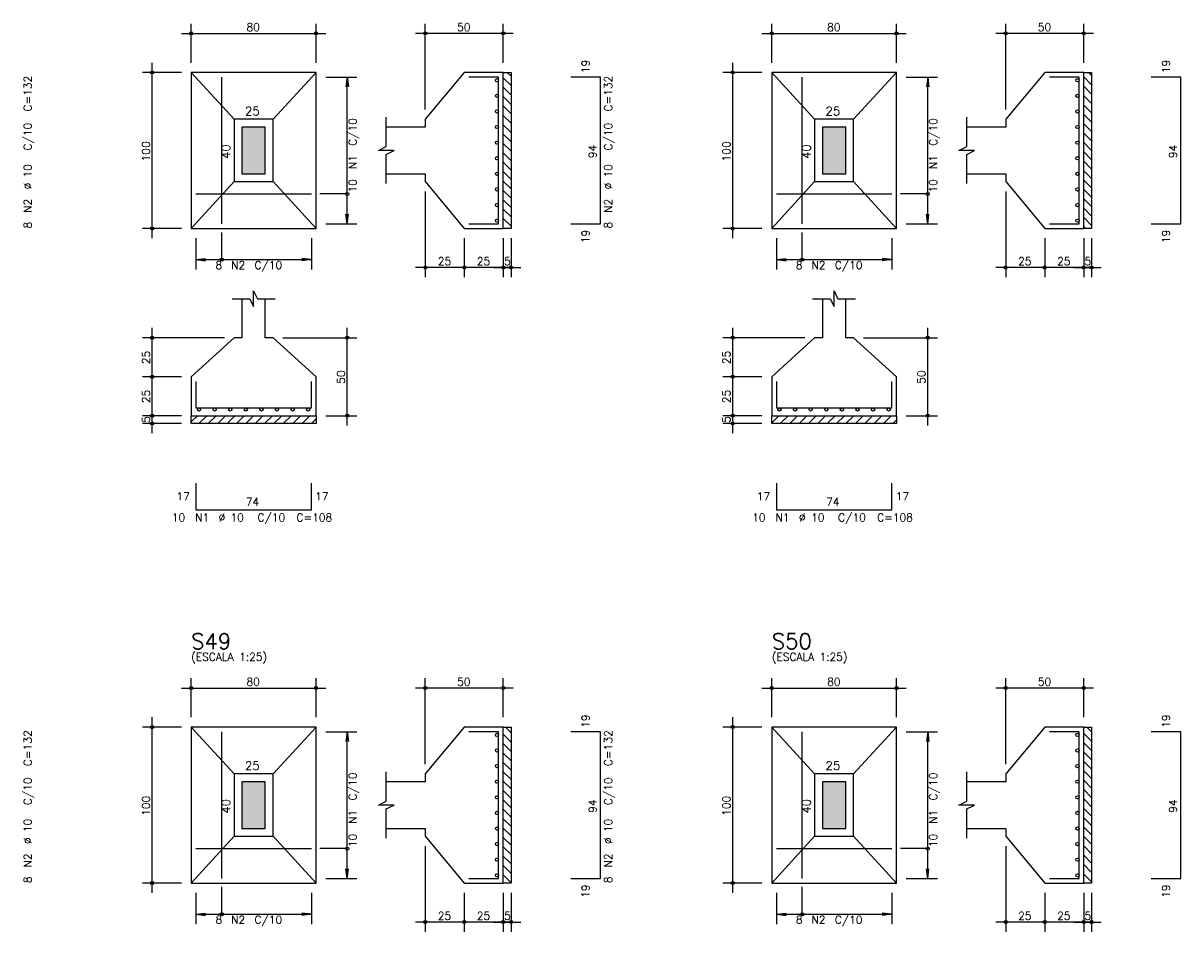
# Model space of a CAD drawing. Extents: x 0 to 119, y 0 to 84.
# Tile 7 of 16: x 30 to 59, y 41 to 65. Entities that reach past the tile are written whole.
import ezdxf

# ---------------------------------------------------------------- set-up
doc = ezdxf.new("R2010")
doc.units = 0
doc.header["$MEASUREMENT"] = 0
for name, color, linetype in [('1', 1, 'CONTINUOUS'), ('2', 2, 'CONTINUOUS'), ('3', 3, 'CONTINUOUS'), ('6', 6, 'CONTINUOUS'), ('7', 7, 'CONTINUOUS'), ('9', 9, 'CONTINUOUS')]:
    doc.layers.add(name, color=color, linetype=linetype)
doc.styles.get("Standard").update_dxf_attribs({"font": 'ROMANS.SHX'})

msp = doc.modelspace()

# ---------------------------------------------------------------- linework, layer by layer
at = {"layer": '1', "linetype": 'Continuous'}
for p, q in [((42.02427, 63.278072), (42.22427, 63.078072)), ((42.125958, 63.4168), (42.22427, 63.318488)), ((56.9064, 63.301753), (57.1064, 63.101753)), ((57.031769, 63.4168), (57.1064, 63.342169)), ((42.02427, 63.037656), (42.22427, 62.837656)), ((56.9064, 63.061336), (57.1064, 62.861336)), ((42.02427, 62.797239), (42.22427, 62.597239)), ((56.9064, 62.82092), (57.1064, 62.62092)), ((42.02427, 62.556823), (42.22427, 62.356823)), ((56.9064, 62.580504), (57.1064, 62.380504)), ((56.9064, 62.340088), (57.1064, 62.140088)), ((42.02427, 62.316407), (42.22427, 62.116407)), ((42.02427, 62.07599), (42.22427, 61.87599)), ((56.9064, 62.099671), (57.1064, 61.899671)), ((42.02427, 61.835574), (42.22427, 61.635574)), ((56.9064, 61.859255), (57.1064, 61.659255)), ((42.02427, 61.595158), (42.22427, 61.395158)), ((56.9064, 61.618839), (57.1064, 61.418839)), ((42.02427, 61.354741), (42.22427, 61.154741)), ((56.9064, 61.378422), (57.1064, 61.178422)), ((42.02427, 61.114325), (42.22427, 60.914325)), ((42.02427, 60.873909), (42.22427, 60.673909)), ((56.9064, 61.138006), (57.1064, 60.938006)), ((56.9064, 60.89759), (57.1064, 60.69759)), ((42.02427, 60.633492), (42.22427, 60.433492)), ((56.9064, 60.657173), (57.1064, 60.457173)), ((42.02427, 60.393076), (42.22427, 60.193076)), ((56.9064, 60.416757), (57.1064, 60.216757)), ((42.02427, 60.15266), (42.22427, 59.95266)), ((56.9064, 60.176341), (57.1064, 59.976341)), ((42.02427, 59.912244), (42.22427, 59.712244)), ((42.02427, 59.671827), (42.22427, 59.471827)), ((56.9064, 59.935925), (57.1064, 59.735925)), ((56.9064, 59.695508), (57.1064, 59.495508)), ((42.02427, 59.431411), (42.038881, 59.4168)), ((56.9064, 59.455092), (56.944692, 59.4168)), ((34.02427, 54.459656), (34.181414, 54.6168)), ((34.22183, 54.4168), (34.42183, 54.6168)), ((34.462247, 54.4168), (34.662247, 54.6168)), ((34.702663, 54.4168), (34.902663, 54.6168)), ((34.943079, 54.4168), (35.143079, 54.6168)), ((35.183496, 54.4168), (35.383496, 54.6168)), ((35.423912, 54.4168), (35.623912, 54.6168)), ((35.664328, 54.4168), (35.864328, 54.6168)), ((35.904744, 54.4168), (36.104744, 54.6168)), ((36.145161, 54.4168), (36.345161, 54.6168)), ((36.385577, 54.4168), (36.585577, 54.6168)), ((36.625993, 54.4168), (36.825993, 54.6168)), ((36.86641, 54.4168), (37.06641, 54.6168)), ((48.9064, 54.435975), (49.087225, 54.6168)), ((49.127641, 54.4168), (49.327641, 54.6168)), ((49.368058, 54.4168), (49.568058, 54.6168)), ((49.608474, 54.4168), (49.808474, 54.6168)), ((49.84889, 54.4168), (50.04889, 54.6168)), ((50.089306, 54.4168), (50.289306, 54.6168)), ((50.329723, 54.4168), (50.529723, 54.6168)), ((50.570139, 54.4168), (50.770139, 54.6168)), ((50.810555, 54.4168), (51.010555, 54.6168)), ((51.050972, 54.4168), (51.250972, 54.6168)), ((51.291388, 54.4168), (51.491388, 54.6168)), ((51.531804, 54.4168), (51.731804, 54.6168)), ((51.772221, 54.4168), (51.972221, 54.6168)), ((37.106826, 54.4168), (37.22427, 54.534244)), ((52.012637, 54.4168), (52.1064, 54.510563)), ((42.080017, 46.6336), (42.22427, 46.489347)), ((56.985828, 46.6336), (57.1064, 46.513028)), ((42.02427, 46.44893), (42.22427, 46.24893)), ((56.9064, 46.472611), (57.1064, 46.272611)), ((42.02427, 46.208514), (42.22427, 46.008514)), ((56.9064, 46.232195), (57.1064, 46.032195)), ((42.02427, 45.968098), (42.22427, 45.768098)), ((42.02427, 45.727682), (42.22427, 45.527682)), ((56.9064, 45.991779), (57.1064, 45.791779)), ((56.9064, 45.751362), (57.1064, 45.551362)), ((42.02427, 45.487265), (42.22427, 45.287265)), ((56.9064, 45.510946), (57.1064, 45.310946)), ((42.02427, 45.246849), (42.22427, 45.046849)), ((56.9064, 45.27053), (57.1064, 45.07053)), ((42.02427, 45.006433), (42.22427, 44.806433)), ((56.9064, 45.030114), (57.1064, 44.830114)), ((42.02427, 44.766016), (42.22427, 44.566016)), ((42.02427, 44.5256), (42.22427, 44.3256)), ((56.9064, 44.789697), (57.1064, 44.589697)), ((56.9064, 44.549281), (57.1064, 44.349281)), ((42.02427, 44.285184), (42.22427, 44.085184)), ((56.9064, 44.308865), (57.1064, 44.108865)), ((42.02427, 44.044767), (42.22427, 43.844767)), ((56.9064, 44.068448), (57.1064, 43.868448)), ((42.02427, 43.804351), (42.22427, 43.604351)), ((56.9064, 43.828032), (57.1064, 43.628032)), ((42.02427, 43.563935), (42.22427, 43.363935)), ((56.9064, 43.587616), (57.1064, 43.387616)), ((56.9064, 43.347199), (57.1064, 43.147199)), ((42.02427, 43.323518), (42.22427, 43.123518)), ((42.02427, 43.083102), (42.22427, 42.883102)), ((56.9064, 43.106783), (57.1064, 42.906783)), ((42.02427, 42.842686), (42.22427, 42.642686)), ((56.9064, 42.866367), (57.1064, 42.666367))]:
    msp.add_line(p, q, dxfattribs=at)
for points in [[(42.02427, 59.4168), (42.02427, 63.4168), (42.22427, 63.4168), (42.22427, 59.4168), (42.02427, 59.4168)], [(56.9064, 59.4168), (56.9064, 63.4168), (57.1064, 63.4168), (57.1064, 59.4168), (56.9064, 59.4168)], [(34.02427, 54.6168), (37.22427, 54.6168), (37.22427, 54.4168), (34.02427, 54.4168), (34.02427, 54.6168)], [(48.9064, 54.6168), (52.1064, 54.6168), (52.1064, 54.4168), (48.9064, 54.4168), (48.9064, 54.6168)], [(42.02427, 42.6336), (42.02427, 46.6336), (42.22427, 46.6336), (42.22427, 42.6336), (42.02427, 42.6336)], [(56.9064, 42.6336), (56.9064, 46.6336), (57.1064, 46.6336), (57.1064, 42.6336), (56.9064, 42.6336)]]:
    msp.add_lwpolyline(points, dxfattribs=at)
at = {"layer": '2', "linetype": 'Continuous'}
for p, q in [((33.77427, 64.4168), (37.47427, 64.4168)), ((34.02427, 63.6668), (34.02427, 64.6668)), ((37.22427, 63.6668), (37.22427, 64.6668)), ((42.27427, 64.4168), (39.77427, 64.4168)), ((40.02427, 62.4668), (40.02427, 64.6668)), ((42.02427, 63.6668), (42.02427, 64.6668)), ((48.6564, 64.4168), (52.3564, 64.4168)), ((48.9064, 63.6668), (48.9064, 64.6668)), ((52.1064, 63.6668), (52.1064, 64.6668)), ((57.1564, 64.4168), (54.6564, 64.4168)), ((54.9064, 62.4668), (54.9064, 64.6668)), ((56.9064, 63.6668), (56.9064, 64.6668)), ((33.02427, 59.1668), (33.02427, 63.6668)), ((47.9064, 59.1668), (47.9064, 63.6668)), ((33.77427, 63.4168), (32.77427, 63.4168)), ((34.02427, 63.4168), (34.02427, 63.4168)), ((34.02427, 63.4168), (34.02427, 63.4168)), ((37.22427, 63.4168), (37.22427, 63.4168)), ((37.22427, 63.2968), (37.22427, 63.2968)), ((37.47427, 63.2968), (38.27427, 63.2968)), ((38.02427, 63.2968), (37.991638, 63.048939)), ((38.02427, 59.5368), (38.02427, 63.2968)), ((38.02427, 63.2968), (38.056902, 63.048939)), ((42.02427, 63.4168), (42.02427, 63.4168)), ((48.6564, 63.4168), (47.6564, 63.4168)), ((48.9064, 63.4168), (48.9064, 63.4168)), ((48.9064, 63.4168), (48.9064, 63.4168)), ((52.1064, 63.4168), (52.1064, 63.4168)), ((52.1064, 63.2968), (52.1064, 63.2968)), ((52.3564, 63.2968), (53.1564, 63.2968)), ((52.9064, 63.2968), (52.873768, 63.048939)), ((52.9064, 59.5368), (52.9064, 63.2968)), ((52.9064, 63.2968), (52.939032, 63.048939)), ((56.9064, 63.4168), (56.9064, 63.4168)), ((40.02427, 62.2168), (40.02427, 62.2168)), ((54.9064, 62.2168), (54.9064, 62.2168)), ((40.02427, 60.6168), (40.02427, 60.6168)), ((54.9064, 60.6168), (54.9064, 60.6168)), ((40.02427, 60.3668), (40.02427, 58.1668)), ((54.9064, 60.3668), (54.9064, 58.1668)), ((38.02427, 59.5368), (37.991638, 59.784661)), ((38.02427, 59.5368), (38.056902, 59.784661)), ((52.9064, 59.5368), (52.873768, 59.784661)), ((52.9064, 59.5368), (52.939032, 59.784661)), ((33.77427, 59.4168), (32.77427, 59.4168)), ((34.02427, 59.4168), (34.02427, 59.4168)), ((34.14427, 59.4168), (34.14427, 59.4168)), ((37.10427, 59.4168), (37.10427, 59.4168)), ((37.22427, 59.5368), (37.22427, 59.5368)), ((37.47427, 59.5368), (38.27427, 59.5368)), ((41.02427, 59.4168), (41.02427, 59.4168)), ((41.02427, 59.4168), (41.02427, 59.4168)), ((42.02427, 59.4168), (42.02427, 59.4168)), ((42.02427, 59.4168), (42.02427, 59.4168)), ((42.22427, 59.4168), (42.22427, 59.4168)), ((48.6564, 59.4168), (47.6564, 59.4168)), ((48.9064, 59.4168), (48.9064, 59.4168)), ((49.0264, 59.4168), (49.0264, 59.4168)), ((51.9864, 59.4168), (51.9864, 59.4168)), ((52.1064, 59.5368), (52.1064, 59.5368)), ((52.3564, 59.5368), (53.1564, 59.5368)), ((55.9064, 59.4168), (55.9064, 59.4168)), ((55.9064, 59.4168), (55.9064, 59.4168)), ((56.9064, 59.4168), (56.9064, 59.4168)), ((56.9064, 59.4168), (56.9064, 59.4168)), ((57.1064, 59.4168), (57.1064, 59.4168)), ((34.14427, 59.1668), (34.14427, 58.3668)), ((37.10427, 59.1668), (37.10427, 58.3668)), ((41.02427, 59.1668), (41.02427, 58.1668)), ((41.02427, 59.1668), (41.02427, 58.1668)), ((42.02427, 59.1668), (42.02427, 58.1668)), ((42.02427, 59.1668), (42.02427, 58.1668)), ((42.22427, 59.1668), (42.22427, 58.1668)), ((49.0264, 59.1668), (49.0264, 58.3668)), ((51.9864, 59.1668), (51.9864, 58.3668)), ((55.9064, 59.1668), (55.9064, 58.1668)), ((55.9064, 59.1668), (55.9064, 58.1668)), ((56.9064, 59.1668), (56.9064, 58.1668)), ((56.9064, 59.1668), (56.9064, 58.1668)), ((57.1064, 59.1668), (57.1064, 58.1668)), ((34.14427, 58.6168), (34.392131, 58.649432)), ((34.14427, 58.6168), (37.10427, 58.6168)), ((34.14427, 58.6168), (34.392131, 58.584168)), ((37.10427, 58.6168), (36.856409, 58.649432)), ((37.10427, 58.6168), (36.856409, 58.584168)), ((49.0264, 58.6168), (49.274261, 58.649432)), ((49.0264, 58.6168), (51.9864, 58.6168)), ((49.0264, 58.6168), (49.274261, 58.584168)), ((51.9864, 58.6168), (51.738539, 58.649432)), ((51.9864, 58.6168), (51.738539, 58.584168)), ((41.27427, 58.4168), (39.77427, 58.4168)), ((42.27427, 58.4168), (40.77427, 58.4168)), ((41.77427, 58.4168), (42.47427, 58.4168)), ((56.1564, 58.4168), (54.6564, 58.4168)), ((57.1564, 58.4168), (55.6564, 58.4168)), ((56.6564, 58.4168), (57.3564, 58.4168)), ((33.02427, 55.3668), (33.02427, 56.8668)), ((38.02427, 54.3668), (38.02427, 56.8668)), ((47.9064, 55.3668), (47.9064, 56.8668)), ((52.9064, 54.3668), (52.9064, 56.8668)), ((34.87427, 56.6168), (32.77427, 56.6168)), ((35.12427, 56.6168), (35.12427, 56.6168)), ((36.12427, 56.6168), (36.12427, 56.6168)), ((36.37427, 56.6168), (38.27427, 56.6168)), ((49.7564, 56.6168), (47.6564, 56.6168)), ((50.0064, 56.6168), (50.0064, 56.6168)), ((51.0064, 56.6168), (51.0064, 56.6168)), ((51.2564, 56.6168), (53.1564, 56.6168)), ((33.02427, 54.3668), (33.02427, 55.8668)), ((47.9064, 54.3668), (47.9064, 55.8668)), ((33.77427, 55.6168), (32.77427, 55.6168)), ((33.77427, 55.6168), (32.77427, 55.6168)), ((34.02427, 55.6168), (34.02427, 55.6168)), ((34.02427, 55.6168), (34.02427, 55.6168)), ((48.6564, 55.6168), (47.6564, 55.6168)), ((48.6564, 55.6168), (47.6564, 55.6168)), ((48.9064, 55.6168), (48.9064, 55.6168)), ((48.9064, 55.6168), (48.9064, 55.6168)), ((33.77427, 54.6168), (32.77427, 54.6168)), ((33.77427, 54.6168), (32.77427, 54.6168)), ((33.02427, 54.1668), (33.02427, 54.8668)), ((34.02427, 54.6168), (34.02427, 54.6168)), ((34.02427, 54.6168), (34.02427, 54.6168)), ((37.22427, 54.6168), (37.22427, 54.6168)), ((37.47427, 54.6168), (38.27427, 54.6168)), ((48.6564, 54.6168), (47.6564, 54.6168)), ((48.6564, 54.6168), (47.6564, 54.6168)), ((47.9064, 54.1668), (47.9064, 54.8668)), ((48.9064, 54.6168), (48.9064, 54.6168)), ((48.9064, 54.6168), (48.9064, 54.6168)), ((52.1064, 54.6168), (52.1064, 54.6168)), ((52.3564, 54.6168), (53.1564, 54.6168)), ((33.77427, 54.4168), (32.77427, 54.4168)), ((34.02427, 54.4168), (34.02427, 54.4168)), ((48.6564, 54.4168), (47.6564, 54.4168)), ((48.9064, 54.4168), (48.9064, 54.4168)), ((34.02427, 46.8836), (34.02427, 47.8836)), ((37.22427, 46.8836), (37.22427, 47.8836)), ((40.02427, 45.6836), (40.02427, 47.8836)), ((42.02427, 46.8836), (42.02427, 47.8836)), ((48.9064, 46.8836), (48.9064, 47.8836)), ((52.1064, 46.8836), (52.1064, 47.8836)), ((54.9064, 45.6836), (54.9064, 47.8836)), ((56.9064, 46.8836), (56.9064, 47.8836)), ((33.77427, 47.6336), (37.47427, 47.6336)), ((42.27427, 47.6336), (39.77427, 47.6336)), ((48.6564, 47.6336), (52.3564, 47.6336)), ((57.1564, 47.6336), (54.6564, 47.6336)), ((33.77427, 46.6336), (32.77427, 46.6336)), ((33.02427, 42.3836), (33.02427, 46.8836)), ((34.02427, 46.6336), (34.02427, 46.6336)), ((34.02427, 46.6336), (34.02427, 46.6336)), ((37.22427, 46.6336), (37.22427, 46.6336)), ((42.02427, 46.6336), (42.02427, 46.6336)), ((48.6564, 46.6336), (47.6564, 46.6336)), ((47.9064, 42.3836), (47.9064, 46.8836)), ((48.9064, 46.6336), (48.9064, 46.6336)), ((48.9064, 46.6336), (48.9064, 46.6336)), ((52.1064, 46.6336), (52.1064, 46.6336)), ((56.9064, 46.6336), (56.9064, 46.6336)), ((37.22427, 46.5136), (37.22427, 46.5136)), ((37.47427, 46.5136), (38.27427, 46.5136)), ((38.02427, 46.5136), (37.991638, 46.265739)), ((38.02427, 42.7536), (38.02427, 46.5136)), ((38.02427, 46.5136), (38.056902, 46.265739)), ((52.1064, 46.5136), (52.1064, 46.5136)), ((52.3564, 46.5136), (53.1564, 46.5136)), ((52.9064, 46.5136), (52.873768, 46.265739)), ((52.9064, 42.7536), (52.9064, 46.5136)), ((52.9064, 46.5136), (52.939032, 46.265739)), ((40.02427, 45.4336), (40.02427, 45.4336)), ((54.9064, 45.4336), (54.9064, 45.4336)), ((40.02427, 43.8336), (40.02427, 43.8336)), ((54.9064, 43.8336), (54.9064, 43.8336)), ((40.02427, 43.5836), (40.02427, 41.3836)), ((54.9064, 43.5836), (54.9064, 41.3836)), ((37.22427, 42.7536), (37.22427, 42.7536)), ((37.47427, 42.7536), (38.27427, 42.7536)), ((38.02427, 42.7536), (37.991638, 43.001461)), ((38.02427, 42.7536), (38.056902, 43.001461)), ((52.1064, 42.7536), (52.1064, 42.7536)), ((52.3564, 42.7536), (53.1564, 42.7536)), ((52.9064, 42.7536), (52.873768, 43.001461)), ((52.9064, 42.7536), (52.939032, 43.001461)), ((33.77427, 42.6336), (32.77427, 42.6336)), ((34.02427, 42.6336), (34.02427, 42.6336)), ((34.14427, 42.6336), (34.14427, 42.6336)), ((37.10427, 42.6336), (37.10427, 42.6336)), ((41.02427, 42.6336), (41.02427, 42.6336)), ((41.02427, 42.6336), (41.02427, 42.6336)), ((42.02427, 42.6336), (42.02427, 42.6336)), ((42.02427, 42.6336), (42.02427, 42.6336)), ((42.22427, 42.6336), (42.22427, 42.6336)), ((48.6564, 42.6336), (47.6564, 42.6336)), ((48.9064, 42.6336), (48.9064, 42.6336)), ((49.0264, 42.6336), (49.0264, 42.6336)), ((51.9864, 42.6336), (51.9864, 42.6336)), ((55.9064, 42.6336), (55.9064, 42.6336)), ((55.9064, 42.6336), (55.9064, 42.6336)), ((56.9064, 42.6336), (56.9064, 42.6336)), ((56.9064, 42.6336), (56.9064, 42.6336)), ((57.1064, 42.6336), (57.1064, 42.6336)), ((34.14427, 42.3836), (34.14427, 41.5836)), ((37.10427, 42.3836), (37.10427, 41.5836)), ((41.02427, 42.3836), (41.02427, 41.3836)), ((41.02427, 42.3836), (41.02427, 41.3836)), ((42.02427, 42.3836), (42.02427, 41.3836)), ((42.02427, 42.3836), (42.02427, 41.3836)), ((42.22427, 42.3836), (42.22427, 41.3836)), ((49.0264, 42.3836), (49.0264, 41.5836)), ((51.9864, 42.3836), (51.9864, 41.5836)), ((55.9064, 42.3836), (55.9064, 41.3836)), ((55.9064, 42.3836), (55.9064, 41.3836)), ((56.9064, 42.3836), (56.9064, 41.3836)), ((56.9064, 42.3836), (56.9064, 41.3836)), ((57.1064, 42.3836), (57.1064, 41.3836)), ((34.14427, 41.8336), (34.392131, 41.866232)), ((37.10427, 41.8336), (36.856409, 41.866232)), ((49.0264, 41.8336), (49.274261, 41.866232)), ((51.9864, 41.8336), (51.738539, 41.866232)), ((34.14427, 41.8336), (37.10427, 41.8336)), ((34.14427, 41.8336), (34.392131, 41.800968)), ((37.10427, 41.8336), (36.856409, 41.800968)), ((41.27427, 41.6336), (39.77427, 41.6336)), ((42.27427, 41.6336), (40.77427, 41.6336)), ((41.77427, 41.6336), (42.47427, 41.6336)), ((49.0264, 41.8336), (51.9864, 41.8336)), ((49.0264, 41.8336), (49.274261, 41.800968)), ((51.9864, 41.8336), (51.738539, 41.800968)), ((56.1564, 41.6336), (54.6564, 41.6336)), ((57.1564, 41.6336), (55.6564, 41.6336)), ((56.6564, 41.6336), (57.3564, 41.6336))]:
    msp.add_line(p, q, dxfattribs=at)
for points in [[(34.02427, 59.4168), (37.22427, 59.4168), (37.22427, 63.4168), (34.02427, 63.4168), (34.02427, 59.4168)], [(35.12427, 62.2168), (34.02427, 63.4168)], [(36.12427, 62.2168), (37.22427, 63.4168)], [(39.02427, 60.8168), (40.02427, 60.8168), (40.02427, 60.6168), (41.02427, 59.4168), (42.02427, 59.4168), (42.02427, 63.4168), (41.02427, 63.4168), (40.02427, 62.2168), (40.02427, 62.0168), (39.02427, 62.0168)], [(48.9064, 59.4168), (52.1064, 59.4168), (52.1064, 63.4168), (48.9064, 63.4168), (48.9064, 59.4168)], [(50.0064, 62.2168), (48.9064, 63.4168)], [(51.0064, 62.2168), (52.1064, 63.4168)], [(53.9064, 60.8168), (54.9064, 60.8168), (54.9064, 60.6168), (55.9064, 59.4168), (56.9064, 59.4168), (56.9064, 63.4168), (55.9064, 63.4168), (54.9064, 62.2168), (54.9064, 62.0168), (53.9064, 62.0168)], [(35.12427, 60.6168), (36.12427, 60.6168), (36.12427, 62.2168), (35.12427, 62.2168), (35.12427, 60.6168)], [(39.02427, 60.5668), (39.02427, 61.3168), (39.22427, 61.4168), (38.82427, 61.4168), (39.02427, 61.5168), (39.02427, 62.2668)], [(50.0064, 60.6168), (51.0064, 60.6168), (51.0064, 62.2168), (50.0064, 62.2168), (50.0064, 60.6168)], [(53.9064, 60.5668), (53.9064, 61.3168), (54.1064, 61.4168), (53.7064, 61.4168), (53.9064, 61.5168), (53.9064, 62.2668)], [(35.32427, 60.8168), (35.92427, 60.8168), (35.92427, 62.0168), (35.32427, 62.0168), (35.32427, 60.8168)], [(50.2064, 60.8168), (50.8064, 60.8168), (50.8064, 62.0168), (50.2064, 62.0168), (50.2064, 60.8168)], [(35.12427, 60.6168), (34.02427, 59.4168)], [(36.12427, 60.6168), (37.22427, 59.4168)], [(50.0064, 60.6168), (48.9064, 59.4168)], [(51.0064, 60.6168), (52.1064, 59.4168)], [(38.02427, 60.3018), (37.32427, 60.3018)], [(52.9064, 60.3018), (52.2064, 60.3018)], [(34.80927, 58.6168), (34.80927, 59.3168)], [(49.6914, 58.6168), (49.6914, 59.3168)], [(35.32427, 57.6168), (35.32427, 56.6168), (35.12427, 56.6168), (34.02427, 55.6168), (34.02427, 54.6168), (37.22427, 54.6168), (37.22427, 55.6168), (36.12427, 56.6168), (35.92427, 56.6168), (35.92427, 57.6168)], [(35.07427, 57.6168), (35.52427, 57.6168), (35.62427, 57.4168), (35.62427, 57.8168), (35.72427, 57.6168), (36.17427, 57.6168)], [(50.2064, 57.6168), (50.2064, 56.6168), (50.0064, 56.6168), (48.9064, 55.6168), (48.9064, 54.6168), (52.1064, 54.6168), (52.1064, 55.6168), (51.0064, 56.6168), (50.8064, 56.6168), (50.8064, 57.6168)], [(49.9564, 57.6168), (50.4064, 57.6168), (50.5064, 57.4168), (50.5064, 57.8168), (50.6064, 57.6168), (51.0564, 57.6168)], [(34.02427, 42.6336), (37.22427, 42.6336), (37.22427, 46.6336), (34.02427, 46.6336), (34.02427, 42.6336)], [(35.12427, 45.4336), (34.02427, 46.6336)], [(36.12427, 45.4336), (37.22427, 46.6336)], [(39.02427, 44.0336), (40.02427, 44.0336), (40.02427, 43.8336), (41.02427, 42.6336), (42.02427, 42.6336), (42.02427, 46.6336), (41.02427, 46.6336), (40.02427, 45.4336), (40.02427, 45.2336), (39.02427, 45.2336)], [(48.9064, 42.6336), (52.1064, 42.6336), (52.1064, 46.6336), (48.9064, 46.6336), (48.9064, 42.6336)], [(50.0064, 45.4336), (48.9064, 46.6336)], [(51.0064, 45.4336), (52.1064, 46.6336)], [(53.9064, 44.0336), (54.9064, 44.0336), (54.9064, 43.8336), (55.9064, 42.6336), (56.9064, 42.6336), (56.9064, 46.6336), (55.9064, 46.6336), (54.9064, 45.4336), (54.9064, 45.2336), (53.9064, 45.2336)], [(35.12427, 43.8336), (36.12427, 43.8336), (36.12427, 45.4336), (35.12427, 45.4336), (35.12427, 43.8336)], [(39.02427, 43.7836), (39.02427, 44.5336), (39.22427, 44.6336), (38.82427, 44.6336), (39.02427, 44.7336), (39.02427, 45.4836)], [(50.0064, 43.8336), (51.0064, 43.8336), (51.0064, 45.4336), (50.0064, 45.4336), (50.0064, 43.8336)], [(53.9064, 43.7836), (53.9064, 44.5336), (54.1064, 44.6336), (53.7064, 44.6336), (53.9064, 44.7336), (53.9064, 45.4836)], [(35.32427, 44.0336), (35.92427, 44.0336), (35.92427, 45.2336), (35.32427, 45.2336), (35.32427, 44.0336)], [(50.2064, 44.0336), (50.8064, 44.0336), (50.8064, 45.2336), (50.2064, 45.2336), (50.2064, 44.0336)], [(35.12427, 43.8336), (34.02427, 42.6336)], [(36.12427, 43.8336), (37.22427, 42.6336)], [(50.0064, 43.8336), (48.9064, 42.6336)], [(51.0064, 43.8336), (52.1064, 42.6336)], [(38.02427, 43.5186), (37.32427, 43.5186)], [(52.9064, 43.5186), (52.2064, 43.5186)], [(34.80927, 41.8336), (34.80927, 42.5336)], [(49.6914, 41.8336), (49.6914, 42.5336)]]:
    msp.add_lwpolyline(points, dxfattribs=at)
for centre, radius in [((34.02427, 64.4168), 0.04), ((34.02427, 64.4168), 0.02), ((37.22427, 64.4168), 0.04), ((37.22427, 64.4168), 0.02), ((40.02427, 64.4168), 0.04), ((40.02427, 64.4168), 0.02), ((42.02427, 64.4168), 0.04), ((42.02427, 64.4168), 0.02), ((48.9064, 64.4168), 0.04), ((48.9064, 64.4168), 0.02), ((52.1064, 64.4168), 0.04), ((52.1064, 64.4168), 0.02), ((54.9064, 64.4168), 0.04), ((54.9064, 64.4168), 0.02), ((56.9064, 64.4168), 0.04), ((56.9064, 64.4168), 0.02), ((33.02427, 63.4168), 0.04), ((33.02427, 63.4168), 0.02), ((47.9064, 63.4168), 0.04), ((47.9064, 63.4168), 0.02), ((38.02427, 60.3018), 0.04), ((52.9064, 60.3018), 0.04), ((33.02427, 59.4168), 0.04), ((33.02427, 59.4168), 0.02), ((47.9064, 59.4168), 0.04), ((47.9064, 59.4168), 0.02), ((34.80927, 58.6168), 0.04), ((49.6914, 58.6168), 0.04), ((40.02427, 58.4168), 0.04), ((40.02427, 58.4168), 0.02), ((41.02427, 58.4168), 0.04), ((41.02427, 58.4168), 0.04), ((41.02427, 58.4168), 0.02), ((41.02427, 58.4168), 0.02), ((42.02427, 58.4168), 0.04), ((42.02427, 58.4168), 0.04), ((42.02427, 58.4168), 0.02), ((42.02427, 58.4168), 0.02), ((42.22427, 58.4168), 0.04), ((42.22427, 58.4168), 0.02), ((54.9064, 58.4168), 0.04), ((54.9064, 58.4168), 0.02), ((55.9064, 58.4168), 0.04), ((55.9064, 58.4168), 0.04), ((55.9064, 58.4168), 0.02), ((55.9064, 58.4168), 0.02), ((56.9064, 58.4168), 0.04), ((56.9064, 58.4168), 0.04), ((56.9064, 58.4168), 0.02), ((56.9064, 58.4168), 0.02), ((57.1064, 58.4168), 0.04), ((57.1064, 58.4168), 0.02), ((33.02427, 56.6168), 0.04), ((33.02427, 56.6168), 0.02), ((38.02427, 56.6168), 0.04), ((38.02427, 56.6168), 0.02), ((47.9064, 56.6168), 0.04), ((47.9064, 56.6168), 0.02), ((52.9064, 56.6168), 0.04), ((52.9064, 56.6168), 0.02), ((33.02427, 55.6168), 0.04), ((33.02427, 55.6168), 0.04), ((33.02427, 55.6168), 0.02), ((33.02427, 55.6168), 0.02), ((47.9064, 55.6168), 0.04), ((47.9064, 55.6168), 0.04), ((47.9064, 55.6168), 0.02), ((47.9064, 55.6168), 0.02), ((33.02427, 54.6168), 0.04), ((33.02427, 54.6168), 0.04), ((33.02427, 54.6168), 0.02), ((33.02427, 54.6168), 0.02), ((38.02427, 54.6168), 0.04), ((38.02427, 54.6168), 0.02), ((47.9064, 54.6168), 0.04), ((47.9064, 54.6168), 0.04), ((47.9064, 54.6168), 0.02), ((47.9064, 54.6168), 0.02), ((52.9064, 54.6168), 0.04), ((52.9064, 54.6168), 0.02), ((33.02427, 54.4168), 0.04), ((33.02427, 54.4168), 0.02), ((47.9064, 54.4168), 0.04), ((47.9064, 54.4168), 0.02), ((34.02427, 47.6336), 0.04), ((34.02427, 47.6336), 0.02), ((37.22427, 47.6336), 0.04), ((37.22427, 47.6336), 0.02), ((40.02427, 47.6336), 0.04), ((40.02427, 47.6336), 0.02), ((42.02427, 47.6336), 0.04), ((42.02427, 47.6336), 0.02), ((48.9064, 47.6336), 0.04), ((48.9064, 47.6336), 0.02), ((52.1064, 47.6336), 0.04), ((52.1064, 47.6336), 0.02), ((54.9064, 47.6336), 0.04), ((54.9064, 47.6336), 0.02), ((56.9064, 47.6336), 0.04), ((56.9064, 47.6336), 0.02), ((33.02427, 46.6336), 0.04), ((33.02427, 46.6336), 0.02), ((47.9064, 46.6336), 0.04), ((47.9064, 46.6336), 0.02), ((38.02427, 43.5186), 0.04), ((52.9064, 43.5186), 0.04), ((33.02427, 42.6336), 0.04), ((33.02427, 42.6336), 0.02), ((47.9064, 42.6336), 0.04), ((47.9064, 42.6336), 0.02), ((34.80927, 41.8336), 0.04), ((49.6914, 41.8336), 0.04), ((40.02427, 41.6336), 0.04), ((40.02427, 41.6336), 0.02), ((41.02427, 41.6336), 0.04), ((41.02427, 41.6336), 0.04), ((41.02427, 41.6336), 0.02), ((41.02427, 41.6336), 0.02), ((42.02427, 41.6336), 0.04), ((42.02427, 41.6336), 0.04), ((42.02427, 41.6336), 0.02), ((42.02427, 41.6336), 0.02), ((42.22427, 41.6336), 0.04), ((42.22427, 41.6336), 0.02), ((54.9064, 41.6336), 0.04), ((54.9064, 41.6336), 0.02), ((55.9064, 41.6336), 0.04), ((55.9064, 41.6336), 0.04), ((55.9064, 41.6336), 0.02), ((55.9064, 41.6336), 0.02), ((56.9064, 41.6336), 0.04), ((56.9064, 41.6336), 0.04), ((56.9064, 41.6336), 0.02), ((56.9064, 41.6336), 0.02), ((57.1064, 41.6336), 0.04), ((57.1064, 41.6336), 0.02)]:
    msp.add_circle(centre, radius, dxfattribs=at)
at = {"layer": '3', "linetype": 'Continuous'}
for centre in [(41.86296, 63.2168), (56.74509, 63.2168), (41.86296, 62.8168), (56.74509, 62.8168), (41.86296, 62.4168), (56.74509, 62.4168), (41.86296, 62.0168), (56.74509, 62.0168), (41.86296, 61.6168), (56.74509, 61.6168), (41.86296, 61.2168), (56.74509, 61.2168), (41.86296, 60.8168), (56.74509, 60.8168), (41.86296, 60.4168), (56.74509, 60.4168), (41.86296, 60.0168), (56.74509, 60.0168), (41.86296, 59.6168), (56.74509, 59.6168), (34.22427, 54.77549), (34.62427, 54.77549), (35.02427, 54.77549), (35.42427, 54.77549), (35.82427, 54.77549), (36.22427, 54.77549), (36.62427, 54.77549), (37.02427, 54.77549), (49.1064, 54.77549), (49.5064, 54.77549), (49.9064, 54.77549), (50.3064, 54.77549), (50.7064, 54.77549), (51.1064, 54.77549), (51.5064, 54.77549), (51.9064, 54.77549), (41.86296, 46.4336), (56.74509, 46.4336), (41.86296, 46.0336), (56.74509, 46.0336), (41.86296, 45.6336), (56.74509, 45.6336), (41.86296, 45.2336), (56.74509, 45.2336), (41.86296, 44.8336), (56.74509, 44.8336), (41.86296, 44.4336), (56.74509, 44.4336), (41.86296, 44.0336), (56.74509, 44.0336), (41.86296, 43.6336), (56.74509, 43.6336), (41.86296, 43.2336), (56.74509, 43.2336), (41.86296, 42.8336), (56.74509, 42.8336)]:
    msp.add_circle(centre, 0.04131, dxfattribs=at)
at = {"layer": '6', "linetype": 'Continuous'}
for p, q in [((34.80927, 59.5368), (34.80927, 63.2968)), ((41.90427, 63.2968), (41.14427, 63.2968)), ((41.90427, 59.5368), (41.90427, 63.2968)), ((44.51427, 63.2968), (43.75427, 63.2968)), ((44.51427, 59.5368), (44.51427, 63.2968)), ((49.6914, 59.5368), (49.6914, 63.2968)), ((56.7864, 63.2968), (56.0264, 63.2968)), ((56.7864, 59.5368), (56.7864, 63.2968)), ((59.3964, 63.2968), (58.6364, 63.2968)), ((59.3964, 59.5368), (59.3964, 63.2968)), ((34.14427, 60.3018), (37.10427, 60.3018)), ((49.0264, 60.3018), (51.9864, 60.3018)), ((41.14427, 59.5368), (41.90427, 59.5368)), ((43.75427, 59.5368), (44.51427, 59.5368)), ((56.0264, 59.5368), (56.7864, 59.5368)), ((58.6364, 59.5368), (59.3964, 59.5368)), ((34.14427, 55.4968), (34.14427, 54.8168)), ((37.10427, 54.8168), (37.10427, 55.4968)), ((49.0264, 55.4968), (49.0264, 54.8168)), ((51.9864, 54.8168), (51.9864, 55.4968)), ((34.14427, 54.8168), (37.10427, 54.8168)), ((49.0264, 54.8168), (51.9864, 54.8168)), ((34.14427, 52.8868), (34.14427, 52.2068)), ((37.10427, 52.2068), (37.10427, 52.8868)), ((49.0264, 52.8868), (49.0264, 52.2068)), ((51.9864, 52.2068), (51.9864, 52.8868)), ((34.14427, 52.2068), (37.10427, 52.2068)), ((49.0264, 52.2068), (51.9864, 52.2068)), ((34.80927, 42.7536), (34.80927, 46.5136)), ((41.90427, 46.5136), (41.14427, 46.5136)), ((41.90427, 42.7536), (41.90427, 46.5136)), ((44.51427, 46.5136), (43.75427, 46.5136)), ((44.51427, 42.7536), (44.51427, 46.5136)), ((49.6914, 42.7536), (49.6914, 46.5136)), ((56.7864, 46.5136), (56.0264, 46.5136)), ((56.7864, 42.7536), (56.7864, 46.5136)), ((59.3964, 46.5136), (58.6364, 46.5136)), ((59.3964, 42.7536), (59.3964, 46.5136)), ((34.14427, 43.5186), (37.10427, 43.5186)), ((49.0264, 43.5186), (51.9864, 43.5186)), ((41.14427, 42.7536), (41.90427, 42.7536)), ((43.75427, 42.7536), (44.51427, 42.7536)), ((56.0264, 42.7536), (56.7864, 42.7536)), ((58.6364, 42.7536), (59.3964, 42.7536))]:
    msp.add_line(p, q, dxfattribs=at)
at = {"layer": '9', "linetype": 'Continuous'}
for points in [[(35.32427, 60.8168), (35.92427, 60.8168), (35.92427, 62.0168)], [(35.32427, 60.8168), (35.92427, 62.0168), (35.32427, 62.0168)], [(35.32427, 60.8168), (35.32427, 62.0168), (35.32427, 60.8168)], [(50.2064, 60.8168), (50.8064, 60.8168), (50.8064, 62.0168)], [(50.2064, 60.8168), (50.8064, 62.0168), (50.2064, 62.0168)], [(50.2064, 60.8168), (50.2064, 62.0168), (50.2064, 60.8168)], [(35.32427, 44.0336), (35.92427, 44.0336), (35.92427, 45.2336)], [(35.32427, 44.0336), (35.92427, 45.2336), (35.32427, 45.2336)], [(35.32427, 44.0336), (35.32427, 45.2336), (35.32427, 44.0336)], [(50.2064, 44.0336), (50.8064, 44.0336), (50.8064, 45.2336)], [(50.2064, 44.0336), (50.8064, 45.2336), (50.2064, 45.2336)], [(50.2064, 44.0336), (50.2064, 45.2336), (50.2064, 44.0336)]]:
    msp.add_solid(points, dxfattribs=at)

# ---------------------------------------------------------------- texts
at = {"layer": '2', "linetype": 'Continuous'}
for s, height, p in [('80', 0.2, (35.44427, 64.4768)), ('50', 0.2, (40.84427, 64.4768)), ('80', 0.2, (50.3264, 64.4768)), ('50', 0.2, (55.7264, 64.4768)), ('25', 0.22, (35.40427, 62.3168)), ('25', 0.22, (50.2864, 62.3168)), ('8', 0.2, (34.64427, 58.3768)), ('N2', 0.2, (35.04427, 58.3768)), ('C/10', 0.2, (35.64427, 58.3768)), ('25', 0.2, (40.34427, 58.4768)), ('25', 0.2, (41.34427, 58.4768)), ('5', 0.2, (42.04427, 58.4768)), ('8', 0.2, (49.5264, 58.3768)), ('N2', 0.2, (49.9264, 58.3768)), ('C/10', 0.2, (50.5264, 58.3768)), ('25', 0.2, (55.2264, 58.4768)), ('25', 0.2, (56.2264, 58.4768)), ('5', 0.2, (56.9264, 58.4768)), ('17', 0.2, (33.64427, 52.4468)), ('17', 0.2, (37.20427, 52.4468)), ('17', 0.2, (48.5264, 52.4468)), ('17', 0.2, (52.0864, 52.4468)), ('74', 0.2, (35.42427, 52.3068)), ('74', 0.2, (50.3064, 52.3068)), ('10', 0.2, (33.52427, 51.9068)), ('N1', 0.2, (34.12427, 51.9068)), ('%%c 10', 0.2, (34.72427, 51.9068)), ('C/10', 0.2, (35.72427, 51.9068)), ('C=108', 0.2, (36.72427, 51.9068)), ('10', 0.2, (48.4064, 51.9068)), ('N1', 0.2, (49.0064, 51.9068)), ('%%c 10', 0.2, (49.6064, 51.9068)), ('C/10', 0.2, (50.6064, 51.9068)), ('C=108', 0.2, (51.6064, 51.9068)), ('(ESCALA 1:25)', 0.2, (34.02427, 48.3336)), ('(ESCALA 1:25)', 0.2, (48.9064, 48.3336)), ('80', 0.2, (35.44427, 47.6936)), ('50', 0.2, (40.84427, 47.6936)), ('80', 0.2, (50.3264, 47.6936)), ('50', 0.2, (55.7264, 47.6936)), ('25', 0.22, (35.40427, 45.5336)), ('25', 0.22, (50.2864, 45.5336)), ('25', 0.2, (40.34427, 41.6936)), ('25', 0.2, (41.34427, 41.6936)), ('5', 0.2, (42.04427, 41.6936)), ('25', 0.2, (55.2264, 41.6936)), ('25', 0.2, (56.2264, 41.6936)), ('5', 0.2, (56.9264, 41.6936)), ('8', 0.2, (34.64427, 41.5936)), ('N2', 0.2, (35.04427, 41.5936)), ('C/10', 0.2, (35.64427, 41.5936)), ('8', 0.2, (49.5264, 41.5936)), ('N2', 0.2, (49.9264, 41.5936)), ('C/10', 0.2, (50.5264, 41.5936))]:
    msp.add_text(s, height=height, dxfattribs=at).set_placement(p)
for s, height, p in [('19', 0.2, (44.23427, 63.3968)), ('19', 0.2, (59.1164, 63.3968)), ('C=132', 0.2, (29.93213, 62.4168)), ('C=132', 0.2, (44.81427, 62.4168)), ('C/10', 0.2, (38.26427, 61.5368)), ('C/10', 0.2, (53.1464, 61.5368)), ('C/10', 0.2, (29.93213, 61.4168)), ('C/10', 0.2, (44.81427, 61.4168)), ('100', 0.2, (32.96427, 61.1368)), ('40', 0.22, (35.02427, 61.1968)), ('94', 0.2, (44.41427, 61.2168)), ('100', 0.2, (47.8464, 61.1368)), ('40', 0.22, (49.9064, 61.1968)), ('94', 0.2, (59.2964, 61.2168)), ('N1', 0.2, (38.26427, 60.9368)), ('N1', 0.2, (53.1464, 60.9368)), ('%%c 10', 0.2, (29.93213, 60.4168)), ('%%c 10', 0.2, (44.81427, 60.4168)), ('10', 0.2, (38.26427, 60.3368)), ('10', 0.2, (53.1464, 60.3368)), ('N2', 0.2, (29.93213, 59.8168)), ('N2', 0.2, (44.81427, 59.8168)), ('8', 0.2, (29.93213, 59.4168)), ('8', 0.2, (44.81427, 59.4168)), ('19', 0.2, (44.23427, 59.0368)), ('19', 0.2, (59.1164, 59.0368)), ('25', 0.2, (32.96427, 55.9368)), ('25', 0.2, (47.8464, 55.9368)), ('50', 0.2, (37.96427, 55.4368)), ('50', 0.2, (52.8464, 55.4368)), ('25', 0.2, (32.96427, 54.9368)), ('25', 0.2, (47.8464, 54.9368)), ('5', 0.2, (32.96427, 54.4368)), ('5', 0.2, (47.8464, 54.4368)), ('19', 0.2, (44.23427, 46.6136)), ('19', 0.2, (59.1164, 46.6136)), ('C=132', 0.2, (29.93213, 45.6336)), ('C=132', 0.2, (44.81427, 45.6336)), ('C/10', 0.2, (29.93213, 44.6336)), ('C/10', 0.2, (38.26427, 44.7536)), ('C/10', 0.2, (44.81427, 44.6336)), ('C/10', 0.2, (53.1464, 44.7536)), ('100', 0.2, (32.96427, 44.3536)), ('40', 0.22, (35.02427, 44.4136)), ('94', 0.2, (44.41427, 44.4336)), ('100', 0.2, (47.8464, 44.3536)), ('40', 0.22, (49.9064, 44.4136)), ('94', 0.2, (59.2964, 44.4336)), ('N1', 0.2, (38.26427, 44.1536)), ('N1', 0.2, (53.1464, 44.1536)), ('%%c 10', 0.2, (29.93213, 43.6336)), ('%%c 10', 0.2, (44.81427, 43.6336)), ('10', 0.2, (38.26427, 43.5536)), ('10', 0.2, (53.1464, 43.5536)), ('N2', 0.2, (29.93213, 43.0336)), ('N2', 0.2, (44.81427, 43.0336)), ('8', 0.2, (29.93213, 42.6336)), ('8', 0.2, (44.81427, 42.6336)), ('19', 0.2, (44.23427, 42.2536)), ('19', 0.2, (59.1164, 42.2536))]:
    msp.add_text(s, height=height, rotation=90, dxfattribs=at).set_placement(p)
at = {"layer": '7', "linetype": 'Continuous'}
for s, p in [('S49', (34.02427, 48.6336)), ('S50', (48.9064, 48.6336))]:
    msp.add_text(s, height=0.4, dxfattribs=at).set_placement(p)

doc.saveas('drawing.dxf')
